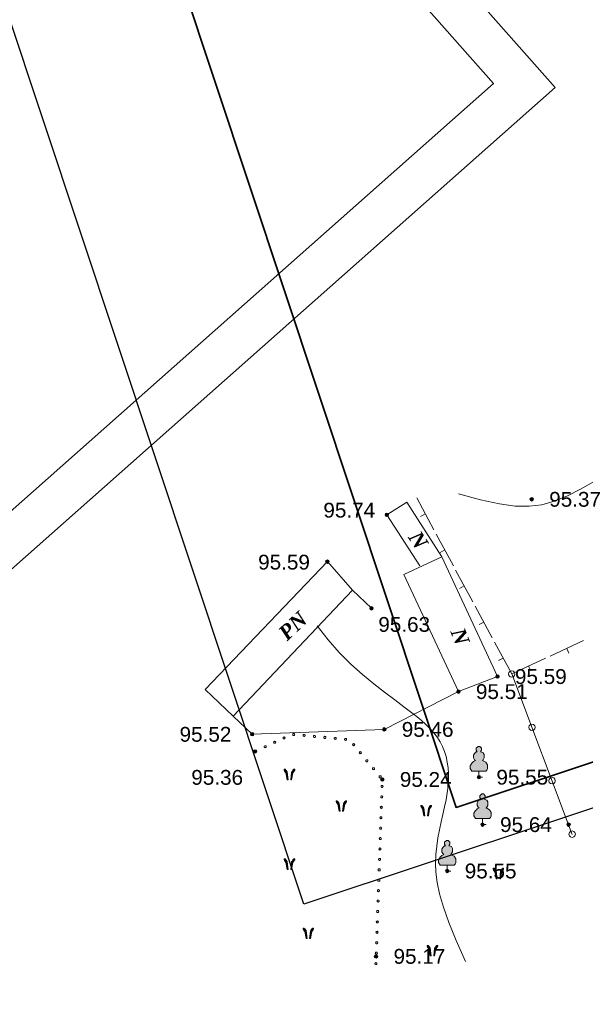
# Model space of a CAD drawing. Header units: millimetres. Extents: x 9396 to 25236, y 15106 to 31102.
# Tile 52 of 256: x 10199 to 10264, y 16344 to 16457. Entities that reach past the tile are written whole.
import ezdxf
from ezdxf.enums import TextEntityAlignment as Align

# ---------------------------------------------------------------- set-up
doc = ezdxf.new("R2010")
doc.units = ezdxf.units.MM
doc.linetypes.add('HIDDEN', pattern=[0.375, 0.25, -0.125])
for name, color, linetype, lineweight, true_color in [('1001010', 7, 'Continuous', 9, 0x000000), ('10010110', 7, 'Continuous', 20, 0xa25100), ('1002020', 7, 'Continuous', 9, 0x000000), ('21100200', 7, 'HIDDEN', 0, 0x800080), ('3000113', 7, 'Continuous', 9, 0x000000), ('3000140', 7, 'Continuous', 9, 0x000000), ('3000210', 7, 'Continuous', 9, 0x000000), ('3000220', 7, 'Continuous', 9, 0x000000), ('4000091', 7, 'Continuous', 9, 0x000000), ('4000210', 7, 'Continuous', 9, 0x000000), ('4000340', 7, 'HIDDEN', 9, 0x000000)]:
    doc.layers.add(name, color=color, linetype=linetype, lineweight=lineweight, true_color=true_color)
doc.layers.add('text', color=7, linetype='Continuous', lineweight=15)
doc.layers.add('Рамка', color=7, linetype='Continuous', lineweight=35)
doc.styles.add('9', font='timesbi.ttf', dxfattribs={"height": 0.001693})
doc.styles.add('F2', font='arial.ttf', dxfattribs={"height": 0.001693})

# ---------------------------------------------------------------- blocks, each defined once
blk = doc.blocks.new('SYMBOL21100200')
at = {"true_color": 0x800080}
h = blk.add_hatch(color=216, dxfattribs=at)
edge = h.paths.add_edge_path()
edge.add_arc((0, 0), 0.1, 0, 360)
at = {"color": 216, "linetype": 'Continuous', "lineweight": 0, "true_color": 0x800080}
blk.add_circle((0, 0), 0.1, dxfattribs=at)
blk = doc.blocks.new('SYMBOL4000210')
at = {"true_color": 0xffffff}
blk.add_hatch(color=7, dxfattribs=at).paths.add_polyline_path([(0.05, 1.75), (-0.05, 1.75), (-0.15, 1.65), (-0.15, 1.55), (-0.1, 1.45), (-0.15, 1.45), (-0.25, 1.35), (-0.3, 1.25), (-0.3, 1.1), (-0.25, 1), (-0.2, 0.95), (-0.3, 0.9), (-0.35, 0.85), (-0.4, 0.8), (-0.5, 0.65), (-0.5, 0.5), (-0.4, 0.35), (-0.3, 0.35), (-0.1, 0.35), (0, 0.35), (0.15, 0.35), (0.4, 0.35), (0.45, 0.4), (0.5, 0.5), (0.5, 0.7), (0.4, 0.85), (0.2, 0.95), (0.25, 1), (0.3, 1.1), (0.3, 1.3), (0.25, 1.4), (0.1, 1.45), (0.15, 1.55), (0.15, 1.65)])
at = {"color": 18, "linetype": 'Continuous', "lineweight": 0, "true_color": 0x000000, "flags": 128}
blk.add_lwpolyline([(0.05, 1.75), (-0.05, 1.75), (-0.15, 1.65), (-0.15, 1.55), (-0.1, 1.45), (-0.15, 1.45), (-0.25, 1.35), (-0.3, 1.25), (-0.3, 1.1), (-0.25, 1), (-0.2, 0.95), (-0.3, 0.9), (-0.35, 0.85), (-0.4, 0.8), (-0.5, 0.65), (-0.5, 0.5), (-0.4, 0.35), (-0.3, 0.35), (-0.1, 0.35), (0, 0.35), (0.15, 0.35), (0.4, 0.35), (0.45, 0.4), (0.5, 0.5), (0.5, 0.7), (0.4, 0.85), (0.2, 0.95), (0.25, 1), (0.3, 1.1), (0.3, 1.3), (0.25, 1.4), (0.1, 1.45), (0.15, 1.55), (0.15, 1.65), (0.05, 1.75)], close=True, dxfattribs=at)
blk.add_lwpolyline([(0, 0.35), (0, 0), (0.2, 0)], dxfattribs=at)
blk = doc.blocks.new('SYMBOL4000340')
at = {"true_color": 0x000000}
for points in [[(-0.075, 0), (-0.125, 0.45), (-0.2, 0.55), (-0.25, 0.6), (-0.3, 0.6), (-0.3, 0.55), (-0.275, 0.5), (-0.2, 0.4), (-0.125, 0)], [(0.075, 0), (0.125, 0.425), (0.15, 0.475), (0.2, 0.55), (0.25, 0.6), (0.3, 0.6), (0.3, 0.55), (0.275, 0.5), (0.2, 0.4), (0.125, 0)]]:
    blk.add_hatch(color=18, dxfattribs=at).paths.add_polyline_path(points)
at = {"color": 18, "linetype": 'Continuous', "lineweight": 0, "true_color": 0x000000, "flags": 128}
for points in [[(-0.075, 0), (-0.125, 0.45), (-0.2, 0.55), (-0.25, 0.6), (-0.3, 0.6), (-0.3, 0.55), (-0.275, 0.5), (-0.2, 0.4), (-0.125, 0), (-0.075, 0)], [(0.075, 0), (0.125, 0.425), (0.15, 0.475), (0.2, 0.55), (0.25, 0.6), (0.3, 0.6), (0.3, 0.55), (0.275, 0.5), (0.2, 0.4), (0.125, 0), (0.075, 0)]]:
    blk.add_lwpolyline(points, close=True, dxfattribs=at)

msp = doc.modelspace()

# ---------------------------------------------------------------- linework, layer by layer
at = {"layer": '1001010', "color": 253}
for p, q in [((10241.14, 16400.2), (10244.91, 16394.36)), ((10220.37, 16380.23), (10234.34, 16394.86))]:
    msp.add_line(p, q, dxfattribs=at)
for points in [[(10241.14, 16400.2, 0), (10243.42, 16401.67, 0), (10247.41, 16395.42, 0)], [(10234.34, 16394.86, 0), (10237.2, 16391.58, 0), (10223.56, 16377.2, 0), (10220.37, 16380.23, 0)], [(10243.08, 16393.4, 0), (10247.41, 16395.42, 0), (10253.78, 16381.72, 0)], [(10253.78, 16381.72, 0), (10249.32, 16380, 0), (10243.08, 16393.4, 0)]]:
    msp.add_polyline3d(points, dxfattribs=at)
at = {"layer": '10010110'}
for points in [[(10280.54, 16416.89, 0), (10278.23, 16414.42, 0), (10275.9, 16412.17, 0), (10273.57, 16410.14, 0), (10271.29, 16408.32, 0), (10269.08, 16406.72, 0), (10266.99, 16405.32, 0), (10265.04, 16404.12, 0), (10263.28, 16403.13, 0), (10261.71, 16402.34, 0), (10260.27, 16401.75, 0), (10258.87, 16401.36, 0), (10257.41, 16401.18, 0), (10255.82, 16401.21, 0), (10254, 16401.46, 0), (10251.86, 16401.92, 0), (10249.32, 16402.6, 0)], [(10250.11, 16349.16, 0), (10249.05, 16351.55, 0), (10248.22, 16353.61, 0), (10247.6, 16355.37, 0), (10247.16, 16356.89, 0), (10246.88, 16358.2, 0), (10246.74, 16359.36, 0), (10246.7, 16360.41, 0), (10246.74, 16361.39, 0), (10246.84, 16362.35, 0), (10246.98, 16363.29, 0), (10247.16, 16364.21, 0), (10247.35, 16365.1, 0), (10247.55, 16365.97, 0), (10247.74, 16366.82, 0), (10247.9, 16367.63, 0), (10248.04, 16368.43, 0), (10248.13, 16369.19, 0), (10248.18, 16369.92, 0), (10248.18, 16370.63, 0), (10248.14, 16371.3, 0), (10248.05, 16371.95, 0), (10247.92, 16372.57, 0), (10247.74, 16373.16, 0), (10247.51, 16373.72, 0), (10247.24, 16374.25, 0), (10246.91, 16374.77, 0), (10246.51, 16375.28, 0), (10246.03, 16375.81, 0), (10245.46, 16376.36, 0), (10244.79, 16376.95, 0), (10244, 16377.58, 0), (10243.08, 16378.28, 0), (10242.03, 16379.06, 0), (10240.87, 16379.92, 0), (10239.63, 16380.88, 0), (10238.34, 16381.95, 0), (10237.02, 16383.14, 0), (10235.7, 16384.46, 0), (10234.41, 16385.91, 0), (10233.18, 16387.52, 0)]]:
    msp.add_polyline3d(points, dxfattribs=at)
at = {"layer": '1002020', "color": 253}
for p, q in [((10241.14, 16400.2), (10244.91, 16394.36)), ((10220.37, 16380.23), (10234.34, 16394.86))]:
    msp.add_line(p, q, dxfattribs=at)
for points in [[(10241.14, 16400.2, 0), (10243.42, 16401.67, 0), (10247.41, 16395.42, 0)], [(10234.34, 16394.86, 0), (10237.2, 16391.58, 0), (10223.56, 16377.2, 0), (10220.37, 16380.23, 0)], [(10243.08, 16393.4, 0), (10247.41, 16395.42, 0), (10253.78, 16381.72, 0)], [(10253.78, 16381.72, 0), (10249.32, 16380, 0), (10243.08, 16393.4, 0)]]:
    msp.add_polyline3d(points, dxfattribs=at)
at = {"layer": '3000113', "color": 253}
for p, q in [((10239.38, 16389.52), (10237.2, 16391.58)), ((10223.56, 16377.2), (10225.74, 16375.14))]:
    msp.add_line(p, q, dxfattribs=at)
at = {"layer": '3000140', "color": 253}
msp.add_line((10255.42, 16382.02), (10262.34, 16363.68), dxfattribs=at)
for points in [[(10255.42, 16381.66, 0), (10255.6, 16381.7, 0), (10255.73, 16381.84, 0), (10255.78, 16382.02, 0), (10255.73, 16382.2, 0), (10255.6, 16382.34, 0), (10255.42, 16382.39, 0), (10255.23, 16382.34, 0), (10255.1, 16382.2, 0), (10255.05, 16382.02, 0), (10255.1, 16381.84, 0), (10255.23, 16381.7, 0), (10255.42, 16381.66, 0)], [(10257.72, 16375.55, 0), (10257.9, 16375.6, 0), (10258.04, 16375.73, 0), (10258.09, 16375.92, 0), (10258.04, 16376.1, 0), (10257.9, 16376.23, 0), (10257.72, 16376.28, 0), (10257.54, 16376.23, 0), (10257.4, 16376.1, 0), (10257.36, 16375.92, 0), (10257.4, 16375.73, 0), (10257.54, 16375.6, 0), (10257.72, 16375.55, 0)], [(10260.02, 16369.45, 0), (10260.21, 16369.5, 0), (10260.34, 16369.63, 0), (10260.39, 16369.81, 0), (10260.34, 16369.99, 0), (10260.21, 16370.13, 0), (10260.02, 16370.18, 0), (10259.84, 16370.13, 0), (10259.71, 16369.99, 0), (10259.66, 16369.81, 0), (10259.71, 16369.63, 0), (10259.84, 16369.5, 0), (10260.02, 16369.45, 0)], [(10262.33, 16363.34, 0), (10262.51, 16363.39, 0), (10262.64, 16363.52, 0), (10262.69, 16363.71, 0), (10262.64, 16363.89, 0), (10262.51, 16364.02, 0), (10262.33, 16364.07, 0), (10262.15, 16364.02, 0), (10262.01, 16363.89, 0), (10261.96, 16363.71, 0), (10262.01, 16363.52, 0), (10262.15, 16363.39, 0), (10262.33, 16363.34, 0)]]:
    msp.add_polyline3d(points, close=True, dxfattribs=at)
at = {"layer": '3000210', "color": 253}
for p, q in [((10249.32, 16380), (10240.84, 16375.68)), ((10240.84, 16375.68), (10225.74, 16375.14))]:
    msp.add_line(p, q, dxfattribs=at)
at = {"layer": '3000220', "color": 253}
for p, q in [((10246.51, 16398.5), (10244.55, 16402.13)), ((10245.53, 16400.32), (10245, 16400.03)), ((10248.74, 16394.38), (10246.78, 16398.01)), ((10247.76, 16396.2), (10247.23, 16395.91)), ((10250.96, 16390.26), (10249, 16393.89)), ((10249.98, 16392.08), (10249.46, 16391.79)), ((10253.19, 16386.14), (10251.23, 16389.77)), ((10252.21, 16387.95), (10251.68, 16387.67)), ((10255.42, 16382.02), (10253.46, 16385.65)), ((10263.63, 16385.83), (10259.79, 16384.05)), ((10261.71, 16384.94), (10261.96, 16384.4)), ((10254.44, 16383.83), (10253.91, 16383.55)), ((10259.26, 16383.81), (10255.42, 16382.02)), ((10257.34, 16382.91), (10257.59, 16382.37))]:
    msp.add_line(p, q, dxfattribs=at)
at = {"layer": '4000091', "color": 253}
for points in [[(10228.31, 16374.09, 0), (10228.37, 16374.1, 0), (10228.41, 16374.15, 0), (10228.43, 16374.21, 0), (10228.41, 16374.27, 0), (10228.37, 16374.31, 0), (10228.31, 16374.33, 0), (10228.25, 16374.31, 0), (10228.2, 16374.27, 0), (10228.19, 16374.21, 0), (10228.2, 16374.15, 0), (10228.25, 16374.1, 0), (10228.31, 16374.09, 0)], [(10229.39, 16374.59, 0), (10229.45, 16374.6, 0), (10229.49, 16374.65, 0), (10229.51, 16374.71, 0), (10229.49, 16374.77, 0), (10229.45, 16374.81, 0), (10229.39, 16374.83, 0), (10229.33, 16374.81, 0), (10229.28, 16374.77, 0), (10229.27, 16374.71, 0), (10229.28, 16374.65, 0), (10229.33, 16374.6, 0), (10229.39, 16374.59, 0)], [(10230.49, 16374.98, 0), (10230.55, 16375, 0), (10230.59, 16375.04, 0), (10230.61, 16375.1, 0), (10230.59, 16375.16, 0), (10230.55, 16375.2, 0), (10230.49, 16375.22, 0), (10230.43, 16375.2, 0), (10230.38, 16375.16, 0), (10230.37, 16375.1, 0), (10230.38, 16375.04, 0), (10230.43, 16375, 0), (10230.49, 16374.98, 0)], [(10231.67, 16374.87, 0), (10231.73, 16374.89, 0), (10231.78, 16374.93, 0), (10231.79, 16374.99, 0), (10231.78, 16375.05, 0), (10231.73, 16375.09, 0), (10231.67, 16375.11, 0), (10231.61, 16375.09, 0), (10231.57, 16375.05, 0), (10231.55, 16374.99, 0), (10231.57, 16374.93, 0), (10231.61, 16374.89, 0), (10231.67, 16374.87, 0)], [(10232.86, 16374.76, 0), (10232.92, 16374.77, 0), (10232.96, 16374.82, 0), (10232.98, 16374.88, 0), (10232.96, 16374.94, 0), (10232.92, 16374.98, 0), (10232.86, 16375, 0), (10232.8, 16374.98, 0), (10232.76, 16374.94, 0), (10232.74, 16374.88, 0), (10232.76, 16374.82, 0), (10232.8, 16374.77, 0), (10232.86, 16374.76, 0)], [(10234.05, 16374.65, 0), (10234.11, 16374.66, 0), (10234.15, 16374.71, 0), (10234.17, 16374.77, 0), (10234.15, 16374.83, 0), (10234.11, 16374.87, 0), (10234.05, 16374.89, 0), (10233.99, 16374.87, 0), (10233.94, 16374.83, 0), (10233.93, 16374.77, 0), (10233.94, 16374.71, 0), (10233.99, 16374.66, 0), (10234.05, 16374.65, 0)], [(10235.23, 16374.54, 0), (10235.29, 16374.55, 0), (10235.34, 16374.6, 0), (10235.35, 16374.66, 0), (10235.34, 16374.72, 0), (10235.29, 16374.76, 0), (10235.23, 16374.77, 0), (10235.17, 16374.76, 0), (10235.13, 16374.72, 0), (10235.11, 16374.66, 0), (10235.13, 16374.6, 0), (10235.17, 16374.55, 0), (10235.23, 16374.54, 0)], [(10236.42, 16374.42, 0), (10236.48, 16374.44, 0), (10236.52, 16374.48, 0), (10236.54, 16374.54, 0), (10236.52, 16374.6, 0), (10236.48, 16374.65, 0), (10236.42, 16374.66, 0), (10236.36, 16374.65, 0), (10236.31, 16374.6, 0), (10236.3, 16374.54, 0), (10236.31, 16374.48, 0), (10236.36, 16374.44, 0), (10236.42, 16374.42, 0)], [(10226.15, 16373.08, 0), (10226.21, 16373.1, 0), (10226.25, 16373.14, 0), (10226.27, 16373.2, 0), (10226.25, 16373.26, 0), (10226.21, 16373.31, 0), (10226.15, 16373.32, 0), (10226.09, 16373.31, 0), (10226.04, 16373.26, 0), (10226.03, 16373.2, 0), (10226.04, 16373.14, 0), (10226.09, 16373.1, 0), (10226.15, 16373.08, 0)], [(10227.23, 16373.58, 0), (10227.29, 16373.6, 0), (10227.33, 16373.64, 0), (10227.35, 16373.7, 0), (10227.33, 16373.76, 0), (10227.29, 16373.81, 0), (10227.23, 16373.82, 0), (10227.17, 16373.81, 0), (10227.12, 16373.76, 0), (10227.11, 16373.7, 0), (10227.12, 16373.64, 0), (10227.17, 16373.6, 0), (10227.23, 16373.58, 0)], [(10237.34, 16373.82, 0), (10237.4, 16373.83, 0), (10237.44, 16373.88, 0), (10237.46, 16373.94, 0), (10237.44, 16374, 0), (10237.4, 16374.04, 0), (10237.34, 16374.06, 0), (10237.28, 16374.04, 0), (10237.24, 16374, 0), (10237.22, 16373.94, 0), (10237.24, 16373.88, 0), (10237.28, 16373.83, 0), (10237.34, 16373.82, 0)], [(10238.1, 16372.9, 0), (10238.16, 16372.91, 0), (10238.2, 16372.96, 0), (10238.22, 16373.02, 0), (10238.2, 16373.08, 0), (10238.16, 16373.12, 0), (10238.1, 16373.14, 0), (10238.04, 16373.12, 0), (10238, 16373.08, 0), (10237.98, 16373.02, 0), (10238, 16372.96, 0), (10238.04, 16372.91, 0), (10238.1, 16372.9, 0)], [(10238.86, 16371.98, 0), (10238.92, 16371.99, 0), (10238.96, 16372.04, 0), (10238.98, 16372.1, 0), (10238.96, 16372.16, 0), (10238.92, 16372.2, 0), (10238.86, 16372.22, 0), (10238.8, 16372.2, 0), (10238.75, 16372.16, 0), (10238.74, 16372.1, 0), (10238.75, 16372.04, 0), (10238.8, 16371.99, 0), (10238.86, 16371.98, 0)], [(10239.61, 16371.06, 0), (10239.67, 16371.08, 0), (10239.72, 16371.12, 0), (10239.73, 16371.18, 0), (10239.72, 16371.24, 0), (10239.67, 16371.28, 0), (10239.61, 16371.3, 0), (10239.55, 16371.28, 0), (10239.51, 16371.24, 0), (10239.49, 16371.18, 0), (10239.51, 16371.12, 0), (10239.55, 16371.08, 0), (10239.61, 16371.06, 0)], [(10240.37, 16370.14, 0), (10240.43, 16370.16, 0), (10240.47, 16370.2, 0), (10240.49, 16370.26, 0), (10240.47, 16370.32, 0), (10240.43, 16370.36, 0), (10240.37, 16370.38, 0), (10240.31, 16370.36, 0), (10240.27, 16370.32, 0), (10240.25, 16370.26, 0), (10240.27, 16370.2, 0), (10240.31, 16370.16, 0), (10240.37, 16370.14, 0)], [(10240.59, 16369.04, 0), (10240.65, 16369.05, 0), (10240.69, 16369.1, 0), (10240.71, 16369.16, 0), (10240.69, 16369.22, 0), (10240.65, 16369.26, 0), (10240.59, 16369.28, 0), (10240.53, 16369.26, 0), (10240.49, 16369.22, 0), (10240.47, 16369.16, 0), (10240.49, 16369.1, 0), (10240.53, 16369.05, 0), (10240.59, 16369.04, 0)], [(10240.55, 16367.85, 0), (10240.61, 16367.86, 0), (10240.65, 16367.91, 0), (10240.67, 16367.97, 0), (10240.65, 16368.03, 0), (10240.61, 16368.07, 0), (10240.55, 16368.09, 0), (10240.49, 16368.07, 0), (10240.44, 16368.03, 0), (10240.43, 16367.97, 0), (10240.44, 16367.91, 0), (10240.49, 16367.86, 0), (10240.55, 16367.85, 0)], [(10240.51, 16366.66, 0), (10240.57, 16366.67, 0), (10240.61, 16366.72, 0), (10240.63, 16366.78, 0), (10240.61, 16366.84, 0), (10240.57, 16366.88, 0), (10240.51, 16366.9, 0), (10240.45, 16366.88, 0), (10240.4, 16366.84, 0), (10240.39, 16366.78, 0), (10240.4, 16366.72, 0), (10240.45, 16366.67, 0), (10240.51, 16366.66, 0)], [(10240.46, 16365.47, 0), (10240.52, 16365.48, 0), (10240.57, 16365.53, 0), (10240.58, 16365.58, 0), (10240.57, 16365.64, 0), (10240.52, 16365.69, 0), (10240.46, 16365.7, 0), (10240.4, 16365.69, 0), (10240.36, 16365.64, 0), (10240.35, 16365.58, 0), (10240.36, 16365.53, 0), (10240.4, 16365.48, 0), (10240.46, 16365.47, 0)], [(10240.42, 16364.27, 0), (10240.48, 16364.29, 0), (10240.53, 16364.33, 0), (10240.54, 16364.39, 0), (10240.53, 16364.45, 0), (10240.48, 16364.5, 0), (10240.42, 16364.51, 0), (10240.36, 16364.5, 0), (10240.32, 16364.45, 0), (10240.3, 16364.39, 0), (10240.32, 16364.33, 0), (10240.36, 16364.29, 0), (10240.42, 16364.27, 0)], [(10240.38, 16363.08, 0), (10240.44, 16363.1, 0), (10240.49, 16363.14, 0), (10240.5, 16363.2, 0), (10240.49, 16363.26, 0), (10240.44, 16363.31, 0), (10240.38, 16363.32, 0), (10240.32, 16363.31, 0), (10240.28, 16363.26, 0), (10240.26, 16363.2, 0), (10240.28, 16363.14, 0), (10240.32, 16363.1, 0), (10240.38, 16363.08, 0)], [(10240.34, 16361.89, 0), (10240.4, 16361.91, 0), (10240.44, 16361.95, 0), (10240.46, 16362.01, 0), (10240.44, 16362.07, 0), (10240.4, 16362.12, 0), (10240.34, 16362.13, 0), (10240.28, 16362.12, 0), (10240.24, 16362.07, 0), (10240.22, 16362.01, 0), (10240.24, 16361.95, 0), (10240.28, 16361.91, 0), (10240.34, 16361.89, 0)], [(10240.3, 16360.7, 0), (10240.36, 16360.72, 0), (10240.4, 16360.76, 0), (10240.42, 16360.82, 0), (10240.4, 16360.88, 0), (10240.36, 16360.93, 0), (10240.3, 16360.94, 0), (10240.24, 16360.93, 0), (10240.2, 16360.88, 0), (10240.18, 16360.82, 0), (10240.2, 16360.76, 0), (10240.24, 16360.72, 0), (10240.3, 16360.7, 0)], [(10240.26, 16359.51, 0), (10240.32, 16359.53, 0), (10240.36, 16359.57, 0), (10240.38, 16359.63, 0), (10240.36, 16359.69, 0), (10240.32, 16359.74, 0), (10240.26, 16359.75, 0), (10240.2, 16359.74, 0), (10240.15, 16359.69, 0), (10240.14, 16359.63, 0), (10240.15, 16359.57, 0), (10240.2, 16359.53, 0), (10240.26, 16359.51, 0)], [(10240.22, 16358.32, 0), (10240.28, 16358.34, 0), (10240.32, 16358.38, 0), (10240.34, 16358.44, 0), (10240.32, 16358.5, 0), (10240.28, 16358.55, 0), (10240.22, 16358.56, 0), (10240.16, 16358.55, 0), (10240.11, 16358.5, 0), (10240.1, 16358.44, 0), (10240.11, 16358.38, 0), (10240.16, 16358.34, 0), (10240.22, 16358.32, 0)], [(10240.17, 16357.13, 0), (10240.23, 16357.15, 0), (10240.28, 16357.19, 0), (10240.29, 16357.25, 0), (10240.28, 16357.31, 0), (10240.23, 16357.35, 0), (10240.17, 16357.37, 0), (10240.11, 16357.35, 0), (10240.07, 16357.31, 0), (10240.05, 16357.25, 0), (10240.07, 16357.19, 0), (10240.11, 16357.15, 0), (10240.17, 16357.13, 0)], [(10240.13, 16355.94, 0), (10240.19, 16355.96, 0), (10240.24, 16356, 0), (10240.25, 16356.06, 0), (10240.24, 16356.12, 0), (10240.19, 16356.16, 0), (10240.13, 16356.18, 0), (10240.07, 16356.16, 0), (10240.03, 16356.12, 0), (10240.01, 16356.06, 0), (10240.03, 16356, 0), (10240.07, 16355.96, 0), (10240.13, 16355.94, 0)], [(10240.09, 16354.75, 0), (10240.15, 16354.77, 0), (10240.19, 16354.81, 0), (10240.21, 16354.87, 0), (10240.19, 16354.93, 0), (10240.15, 16354.97, 0), (10240.09, 16354.99, 0), (10240.03, 16354.97, 0), (10239.99, 16354.93, 0), (10239.97, 16354.87, 0), (10239.99, 16354.81, 0), (10240.03, 16354.77, 0), (10240.09, 16354.75, 0)], [(10240.05, 16353.56, 0), (10240.11, 16353.58, 0), (10240.15, 16353.62, 0), (10240.17, 16353.68, 0), (10240.15, 16353.74, 0), (10240.11, 16353.78, 0), (10240.05, 16353.8, 0), (10239.99, 16353.78, 0), (10239.95, 16353.74, 0), (10239.93, 16353.68, 0), (10239.95, 16353.62, 0), (10239.99, 16353.58, 0), (10240.05, 16353.56, 0)], [(10240.01, 16352.37, 0), (10240.07, 16352.39, 0), (10240.11, 16352.43, 0), (10240.13, 16352.49, 0), (10240.11, 16352.55, 0), (10240.07, 16352.59, 0), (10240.01, 16352.61, 0), (10239.95, 16352.59, 0), (10239.9, 16352.55, 0), (10239.89, 16352.49, 0), (10239.9, 16352.43, 0), (10239.95, 16352.39, 0), (10240.01, 16352.37, 0)], [(10239.97, 16351.18, 0), (10240.03, 16351.19, 0), (10240.07, 16351.24, 0), (10240.09, 16351.3, 0), (10240.07, 16351.36, 0), (10240.03, 16351.4, 0), (10239.97, 16351.42, 0), (10239.91, 16351.4, 0), (10239.86, 16351.36, 0), (10239.85, 16351.3, 0), (10239.86, 16351.24, 0), (10239.91, 16351.19, 0), (10239.97, 16351.18, 0)], [(10239.93, 16349.99, 0), (10239.99, 16350, 0), (10240.03, 16350.05, 0), (10240.05, 16350.11, 0), (10240.03, 16350.17, 0), (10239.99, 16350.21, 0), (10239.93, 16350.23, 0), (10239.87, 16350.21, 0), (10239.82, 16350.17, 0), (10239.81, 16350.11, 0), (10239.82, 16350.05, 0), (10239.87, 16350, 0), (10239.93, 16349.99, 0)], [(10239.88, 16348.8, 0), (10239.94, 16348.81, 0), (10239.99, 16348.86, 0), (10240, 16348.92, 0), (10239.99, 16348.98, 0), (10239.94, 16349.02, 0), (10239.88, 16349.04, 0), (10239.82, 16349.02, 0), (10239.78, 16348.98, 0), (10239.76, 16348.92, 0), (10239.78, 16348.86, 0), (10239.82, 16348.81, 0), (10239.88, 16348.8, 0)]]:
    msp.add_polyline3d(points, close=True, dxfattribs=at)
at = {"layer": 'Defpoints'}
msp.add_lwpolyline([(10137.95, 16637.54), (10562.55, 16778.72), (10656.26, 16496.88), (10231.65, 16355.71)], close=True, dxfattribs=at)
at = {"layer": 'text'}
msp.add_lwpolyline([(9728.5, 16374.7), (10063.45, 16671.39), (10260.38, 16449.06), (9925.43, 16152.37)], close=True, dxfattribs=at)
at = {"layer": 'Рамка'}
for points in [[(10158.51, 16639.11), (10559.38, 16772.39), (10649.93, 16500.05), (10249.05, 16366.77)], [(9746.79, 16384.22), (10063.02, 16664.33), (10253.32, 16449.49), (9937.09, 16169.38)]]:
    msp.add_lwpolyline(points, close=True, dxfattribs=at)

# ---------------------------------------------------------------- block references
at = {"layer": '21100200', "xscale": 2, "yscale": 2, "zscale": 2}
for p in [(10257.7, 16401.98, 190.74), (10241.14, 16400.2, 191.48), (10234.34, 16394.86, 191.18), (10239.38, 16389.52, 191.26), (10253.78, 16381.72, 191.18), (10249.32, 16380, 191.02), (10240.84, 16375.68, 190.92), (10225.74, 16375.14, 191.04), (10226.06, 16373.16, 190.72), (10240.62, 16369.96, 190.48), (10251.66, 16370.22, 191.1), (10252.08, 16364.8, 191.28), (10261.92, 16364.8, 191.46), (10248.04, 16359.5, 191.1), (10239.9, 16349.74, 190.34)]:
    msp.add_blockref('SYMBOL21100200', p, dxfattribs=at)
at = {"layer": '4000210', "color": 253, "xscale": 2, "yscale": 2, "zscale": 2}
for p in [(10251.66, 16370.22), (10252.08, 16364.8), (10248.04, 16359.48)]:
    msp.add_blockref('SYMBOL4000210', p, dxfattribs=at)
at = {"layer": '4000340', "color": 253, "xscale": 2, "yscale": 2, "zscale": 2}
for p in [(10230, 16369.92), (10235.93, 16366.33), (10245.63, 16365.79), (10230, 16359.68), (10253.89, 16358.61), (10232.16, 16351.78), (10246.35, 16349.8)]:
    msp.add_blockref('SYMBOL4000340', p, dxfattribs=at)

# ---------------------------------------------------------------- texts
at = {"layer": '1001010', "color": 253, "style": '9'}
for s, height, rotation, p in [('N', 1.69, 303.2, (10244.22, 16398.1)), ('PN', 1.693, 43.2, (10229.15, 16386.34)), ('N', 1.69, 292, (10249.17, 16387.16))]:
    msp.add_text(s, height=height, rotation=rotation, dxfattribs=at).set_placement(p, align=Align.MIDDLE_LEFT)
at = {"layer": '21100200', "color": 253, "style": 'F2'}
for s, p in [('95.37', (10259.7, 16401.98, 190.74)), ('95.74', (10233.88, 16400.74, 191.48)), ('95.59', (10226.42, 16394.8, 191.18)), ('95.63', (10240.16, 16387.68, 191.26)), ('95.59', (10255.78, 16381.72, 191.18)), ('95.51', (10251.32, 16380, 191.02)), ('95.46', (10242.84, 16375.68, 190.92)), ('95.52', (10217.44, 16375.12, 191.04)), ('95.36', (10218.78, 16370.2, 190.72)), ('95.55', (10253.66, 16370.22, 191.1)), ('95.24', (10242.62, 16369.96, 190.48)), ('95.64', (10254.08, 16364.8, 191.28)), ('95.55', (10250.04, 16359.5, 191.1)), ('95.17', (10241.9, 16349.74, 190.34))]:
    msp.add_text(s, height=1.693, dxfattribs=at).set_placement(p, align=Align.MIDDLE_LEFT)

doc.saveas('drawing.dxf')
